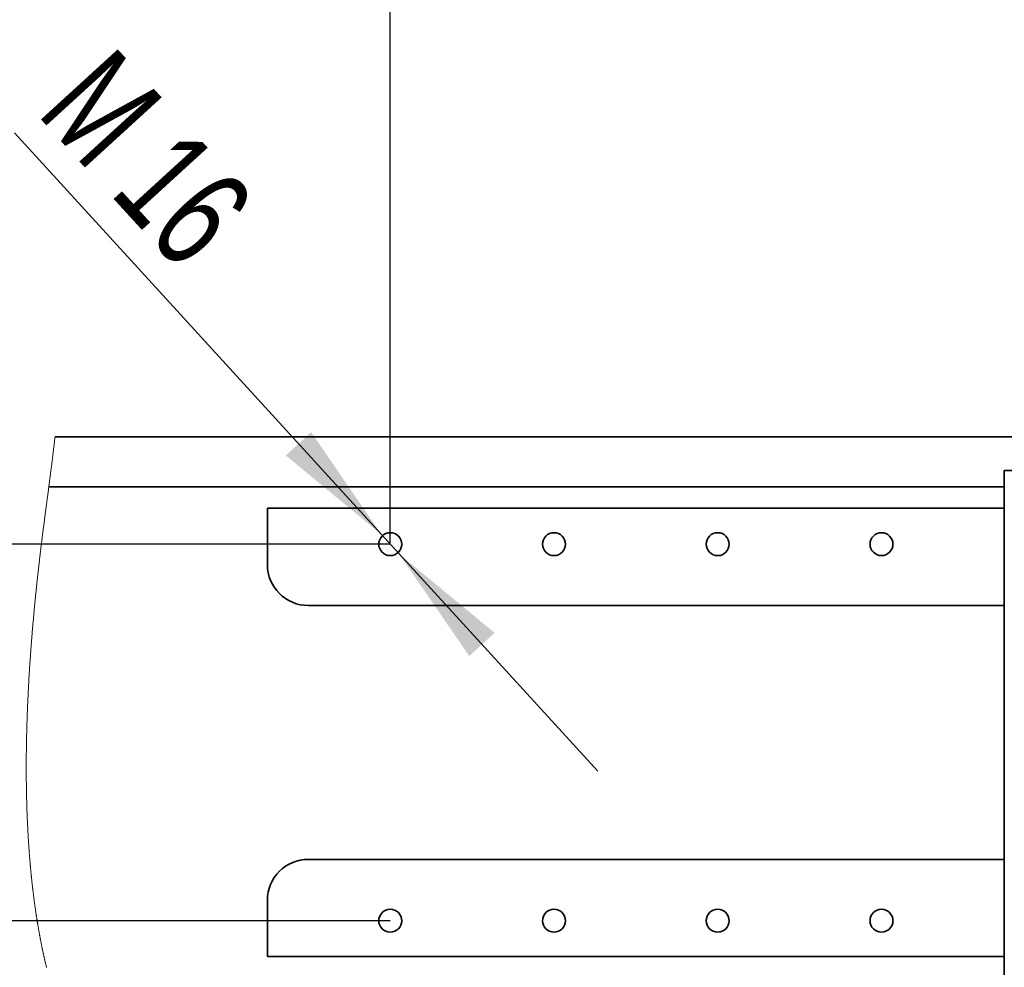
# Model space of a CAD drawing. Header units: millimetres. Extents: x 21 to 401, y 28 to 281.
# Tile 11 of 25: x 275 to 295, y 39 to 58. Entities that reach past the tile are written whole.
import ezdxf

# ---------------------------------------------------------------- set-up
doc = ezdxf.new("R2010")
doc.units = ezdxf.units.MM
doc.layers.add('KOPF', color=7, linetype='Continuous')
doc.styles.add('SLDTEXTSTYLE0', font='TXT', dxfattribs={"width": 0.7})
doc.dimstyles.new('SLDDIMSTYLE3', dxfattribs={"dimtxt": 1.924756, "dimasz": 2.5, "dimexe": 0, "dimexo": 0.0625, "dimgap": 0.481189, "dimtad": 1, "dimlfac": 30, "dimrnd": 1e-09, "dimzin": 12, "dimdsep": 46, "dimtxsty": 'SLDTEXTSTYLE0', "dimsah": 1, "dimcen": 0.09, "dimadec": 0, "dimazin": 3, "dimtfac": 1, "dimtofl": 0, "dimtmove": 0, "dimatfit": 3, "dimfxl": 1, "dimfrac": 2, "dimtolj": 1, "dimtzin": 12, "dimarcsym": 0})
doc.dimstyles.new('SLDDIMSTYLE4', dxfattribs={"dimtxt": 1.924756, "dimasz": 2.5, "dimexe": 0, "dimexo": 0.0625, "dimgap": 0.481189, "dimtad": 1, "dimlfac": 30, "dimrnd": 1e-09, "dimzin": 12, "dimdsep": 46, "dimtxsty": 'SLDTEXTSTYLE0', "dimsah": 1, "dimcen": 0, "dimadec": 0, "dimazin": 3, "dimtfac": 1, "dimtmove": 0, "dimatfit": 3, "dimfxl": 1, "dimfrac": 2, "dimtolj": 1, "dimtzin": 12, "dimarcsym": 0})

# ---------------------------------------------------------------- blocks, each defined once
blk = doc.blocks.new('_D_32')
at = {"layer": 'KOPF'}
for p, q in [((268.318, 47.322), (268.318, 56.603)), ((282.697, 47.322), (267.318, 47.322)), ((268.318, 47.322), (268.318, 39.655)), ((282.697, 39.655), (267.318, 39.655))]:
    blk.add_line(p, q, dxfattribs=at)
for points in [[(268.318, 47.322), (267.968, 44.822), (268.668, 44.822)], [(268.318, 39.655), (268.668, 42.155), (267.968, 42.155)]]:
    blk.add_solid(points, dxfattribs=at)
at = {"layer": 'KOPF', "insert": (265.59, 52.37), "char_height": 2.1167, "attachment_point": 1, "rotation": 90, "style": 'SLDTEXTSTYLE0'}
blk.add_mtext('230', dxfattribs=at)
blk = doc.blocks.new('_D_33')
at = {"layer": 'KOPF'}
for p, q in [((282.517, 47.519), (275.047, 55.693)), ((282.517, 47.519), (282.877, 47.125)), ((282.877, 47.125), (286.925, 42.697))]:
    blk.add_line(p, q, dxfattribs=at)
for points in [[(282.517, 47.519), (281.089, 49.6), (280.572, 49.128)], [(282.877, 47.125), (284.306, 45.044), (284.822, 45.516)]]:
    blk.add_solid(points, dxfattribs=at)
at = {"layer": 'KOPF', "attachment_point": 1, "rotation": 312.4278, "style": 'SLDTEXTSTYLE0'}
for s, insert, char_height in [('M', (277.041, 57.515), 2.117), ('16', (278.527, 55.889), 2.1167)]:
    blk.add_mtext(s, dxfattribs=dict(at, insert=insert, char_height=char_height))
blk = doc.blocks.new('_D_36')
at = {"layer": 'KOPF'}
for p, q in [((282.697, 47.322), (282.697, 63.385)), ((296.031, 47.322), (296.031, 63.385)), ((282.697, 62.385), (296.031, 62.385))]:
    blk.add_line(p, q, dxfattribs=at)
for points in [[(282.697, 62.385), (285.197, 62.035), (285.197, 62.735)], [(296.031, 62.385), (293.531, 62.735), (293.531, 62.035)]]:
    blk.add_solid(points, dxfattribs=at)
at = {"layer": 'KOPF', "insert": (287.247, 65.114), "char_height": 2.1167, "attachment_point": 1, "style": 'SLDTEXTSTYLE0'}
blk.add_mtext('400', dxfattribs=at)
blk = doc.blocks.new('_D_38')
at = {"layer": 'KOPF'}
for p, q in [((282.697, 47.322), (282.697, 74.834)), ((332.697, 47.322), (332.697, 74.834)), ((282.697, 73.834), (332.697, 73.834))]:
    blk.add_line(p, q, dxfattribs=at)
for points in [[(282.697, 73.834), (285.197, 73.484), (285.197, 74.184)], [(332.697, 73.834), (330.197, 74.184), (330.197, 73.484)]]:
    blk.add_solid(points, dxfattribs=at)
at = {"layer": 'KOPF', "insert": (304.875, 76.563), "char_height": 2.1167, "attachment_point": 1, "style": 'SLDTEXTSTYLE0'}
blk.add_mtext('1500', dxfattribs=at)

msp = doc.modelspace()

# ---------------------------------------------------------------- linework, layer by layer
at = {"color": 7, "linetype": 'Continuous', "lineweight": 35}
for p, q in [((340.50143, 49.50878), (275.87372, 49.50878)), ((295.19731, 38.15545), (295.19731, 48.82212)), ((295.19731, 48.82212), (300.69731, 48.82212)), ((295.19731, 48.48878), (275.74756, 48.48878)), ((280.19731, 48.05127), (295.19731, 48.05127)), ((280.19731, 48.05127), (280.19731, 47.65544)), ((280.19731, 47.65544), (280.19731, 46.90544)), ((281.03064, 46.07212), (295.19731, 46.07212)), ((295.19731, 40.90545), (281.03064, 40.90545)), ((280.19731, 40.07211), (280.19731, 39.32211)), ((280.19731, 39.32211), (280.19731, 38.9263)), ((280.19731, 38.9263), (295.19731, 38.9263))]:
    msp.add_line(p, q, dxfattribs=at)
at = {"color": 7, "linetype": 'Continuous', "lineweight": 18, "flags": 128}
msp.add_lwpolyline([(275.87372, 49.50878), (275.87186, 49.49216), (275.86998, 49.47554), (275.8681, 49.45892), (275.86621, 49.4423), (275.86431, 49.42566), (275.86241, 49.40904), (275.86015, 49.38943), (275.85788, 49.36982), (275.85559, 49.35021), (275.85331, 49.3306), (275.85095, 49.31058), (275.84859, 49.29055), (275.84622, 49.27052), (275.84384, 49.25049), (275.84144, 49.23045), (275.83904, 49.21041), (275.83663, 49.19037), (275.8342, 49.17032), (275.83177, 49.15026), (275.82933, 49.13021), (275.82687, 49.11014), (275.82441, 49.09006), (275.82193, 49.06999), (275.81945, 49.04991), (275.81672, 49.02782), (275.81397, 49.00572), (275.81121, 48.98361), (275.80844, 48.96149), (275.80566, 48.93938), (275.8027, 48.9159), (275.79973, 48.89242), (275.79675, 48.86894), (275.79376, 48.84545), (275.79076, 48.82194), (275.78776, 48.79843), (275.78492, 48.77625), (275.78207, 48.75407), (275.77921, 48.73187), (275.77634, 48.70968), (275.77347, 48.68746), (275.77059, 48.66525), (275.76771, 48.64302), (275.76482, 48.62078), (275.76192, 48.59854), (275.75902, 48.57629), (275.75616, 48.55442), (275.7533, 48.53255), (275.75043, 48.51068), (275.74756, 48.48878), (275.74439, 48.4646), (275.74121, 48.44042), (275.73803, 48.41622), (275.73484, 48.39201), (275.73165, 48.36779), (275.72845, 48.34356), (275.72544, 48.3207), (275.72242, 48.29783), (275.7194, 48.27495), (275.71637, 48.25205), (275.71335, 48.22915), (275.71032, 48.20624), (275.70729, 48.18331), (275.70427, 48.16037), (275.70123, 48.13741), (275.69821, 48.11446), (275.69523, 48.09189), (275.69225, 48.06931), (275.68927, 48.04673), (275.6863, 48.02413), (275.68377, 48.00494), (275.68125, 47.98575), (275.67872, 47.96654), (275.6762, 47.94733), (275.67368, 47.92811), (275.67116, 47.90887), (275.66878, 47.89074), (275.66641, 47.87259), (275.66404, 47.85444), (275.66167, 47.83627), (275.6593, 47.81809), (275.65693, 47.79991), (275.65456, 47.78172), (275.6522, 47.76352), (275.64984, 47.74531), (275.64748, 47.7271), (275.64517, 47.7092), (275.64285, 47.69129), (275.64055, 47.67337), (275.63824, 47.65544), (275.63557, 47.6347), (275.63292, 47.61395), (275.63026, 47.59318), (275.62761, 47.5724), (275.62496, 47.55161), (275.62232, 47.53081), (275.61983, 47.51118), (275.61735, 47.49155), (275.61488, 47.4719), (275.6124, 47.45225), (275.60994, 47.43258), (275.60747, 47.4129), (275.60502, 47.39321), (275.60257, 47.37351), (275.60012, 47.35379), (275.59768, 47.33406), (275.59529, 47.31467), (275.59291, 47.29528), (275.59053, 47.27587), (275.58816, 47.25645), (275.58615, 47.23996), (275.58414, 47.22347), (275.58214, 47.20696), (275.58015, 47.19046), (275.57816, 47.17393), (275.57618, 47.1574), (275.57385, 47.13792), (275.57152, 47.11841), (275.5692, 47.0989), (275.56689, 47.07938), (275.56483, 47.06194), (275.56277, 47.04449), (275.56073, 47.02703), (275.55868, 47.00956), (275.55665, 46.99209), (275.55462, 46.97461), (275.55259, 46.95712), (275.55057, 46.93962), (275.54827, 46.91964), (275.54598, 46.89966), (275.5437, 46.87968), (275.54142, 46.85968), (275.53915, 46.83967), (275.53693, 46.82001), (275.53472, 46.80034), (275.53251, 46.78065), (275.53031, 46.76097), (275.52808, 46.74086), (275.52585, 46.72075), (275.52363, 46.70063), (275.52142, 46.68049), (275.51921, 46.66036), (275.51701, 46.6402), (275.51482, 46.62004), (275.51264, 46.59987), (275.51047, 46.57969), (275.5083, 46.5595), (275.50614, 46.5393), (275.504, 46.51909), (275.50185, 46.49888), (275.49972, 46.47865), (275.49777, 46.4601), (275.49583, 46.44154), (275.4939, 46.42298), (275.49197, 46.40441), (275.49005, 46.38583), (275.48814, 46.36725), (275.48607, 46.34701), (275.484, 46.32677), (275.48194, 46.30651), (275.47989, 46.28625), (275.47785, 46.26598), (275.47586, 46.24606), (275.47387, 46.22614), (275.47189, 46.20621), (275.46992, 46.18627), (275.46792, 46.16592), (275.46592, 46.14555), (275.46394, 46.12519), (275.46197, 46.10481), (275.46, 46.08443), (275.45804, 46.06404), (275.45609, 46.04364), (275.45415, 46.02324), (275.45222, 46.00283), (275.4503, 45.9824), (275.44839, 45.96198), (275.44649, 45.94156), (275.44459, 45.92112), (275.44271, 45.90067), (275.44099, 45.88192), (275.43928, 45.86317), (275.43758, 45.84442), (275.43588, 45.82565), (275.43419, 45.80688), (275.43251, 45.78811), (275.43069, 45.76763), (275.42888, 45.74713), (275.42707, 45.72664), (275.42528, 45.70613), (275.4235, 45.68563), (275.42172, 45.66512), (275.41996, 45.6446), (275.41835, 45.62579), (275.41675, 45.60697), (275.41516, 45.58814), (275.41357, 45.56931), (275.412, 45.55049), (275.41043, 45.53165), (275.40887, 45.51281), (275.40732, 45.49396), (275.40578, 45.47511), (275.40425, 45.45626), (275.40272, 45.43741), (275.4012, 45.41855), (275.39943, 45.39632), (275.39767, 45.37408), (275.39592, 45.35184), (275.39418, 45.3296), (275.39258, 45.30905), (275.391, 45.28849), (275.38942, 45.26793), (275.38786, 45.24737), (275.3863, 45.2268), (275.38479, 45.2066), (275.38328, 45.18639), (275.38179, 45.16618), (275.38031, 45.14597), (275.3788, 45.12534), (275.37731, 45.10471), (275.37583, 45.08408), (275.37435, 45.06344), (275.37289, 45.0428), (275.37145, 45.02215), (275.37001, 45.0015), (275.36858, 44.98086), (275.36716, 44.9602), (275.36576, 44.93955), (275.36437, 44.91889), (275.36298, 44.89823), (275.36161, 44.87757), (275.36025, 44.8569), (275.35901, 44.83796), (275.35779, 44.81902), (275.35657, 44.80007), (275.35536, 44.78112), (275.35416, 44.76217), (275.35298, 44.74322), (275.35169, 44.72255), (275.35042, 44.70187), (275.34915, 44.68119), (275.34791, 44.6605), (275.34667, 44.63982), (275.34544, 44.61914), (275.34422, 44.59846), (275.34312, 44.57949), (275.34203, 44.56053), (275.34094, 44.54157), (275.33987, 44.52261), (275.33881, 44.50364), (275.33776, 44.48468), (275.33671, 44.46571), (275.33568, 44.44674), (275.33466, 44.42778), (275.33364, 44.40881), (275.33264, 44.38984), (275.33165, 44.37088), (275.33073, 44.353), (275.32981, 44.33511), (275.3289, 44.31723), (275.32801, 44.29934), (275.32712, 44.28146), (275.3261, 44.26077), (275.3251, 44.24008), (275.32411, 44.21939), (275.32313, 44.1987), (275.32216, 44.17801), (275.32121, 44.15732), (275.32027, 44.13663), (275.31942, 44.11767), (275.31858, 44.09871), (275.31775, 44.07975), (275.31693, 44.06079), (275.31612, 44.04183), (275.31533, 44.02287), (275.31454, 44.00391), (275.31376, 43.98496), (275.313, 43.966), (275.31225, 43.94705), (275.3115, 43.9281), (275.31077, 43.90914), (275.31009, 43.89128), (275.30943, 43.87341), (275.30877, 43.85555), (275.30811, 43.83769), (275.30748, 43.81983), (275.30681, 43.80088), (275.30616, 43.78194), (275.30551, 43.76301), (275.30488, 43.74408), (275.30425, 43.72514), (275.30364, 43.70621), (275.30308, 43.68836), (275.30252, 43.67052), (275.30198, 43.65267), (275.30144, 43.63483), (275.30092, 43.61699), (275.30041, 43.59915), (275.2999, 43.58132), (275.29941, 43.56349), (275.29892, 43.54566), (275.29845, 43.52783), (275.298, 43.51032), (275.29755, 43.49281), (275.29712, 43.47531), (275.29669, 43.45781), (275.29624, 43.43865), (275.2958, 43.41949), (275.29537, 43.40033), (275.29496, 43.38118), (275.29455, 43.36203), (275.29416, 43.34287), (275.29378, 43.32374), (275.29345, 43.30619), (275.29312, 43.28864), (275.2928, 43.2711), (275.2925, 43.25357), (275.2922, 43.23604), (275.29192, 43.21851), (275.29165, 43.20097), (275.29138, 43.18345), (275.29113, 43.16593), (275.29089, 43.14842), (275.29066, 43.1309), (275.29044, 43.11339), (275.29024, 43.09689), (275.29005, 43.08039), (275.28987, 43.06389), (275.2897, 43.04739), (275.28954, 43.0309), (275.28938, 43.01342), (275.28924, 42.99593), (275.2891, 42.97846), (275.28897, 42.96098), (275.28885, 42.94351), (275.28875, 42.92605), (275.28866, 42.90958), (275.28858, 42.89311), (275.28852, 42.87666), (275.28846, 42.8602), (275.28841, 42.84376), (275.28837, 42.82731), (275.28834, 42.81087), (275.28832, 42.79443), (275.28831, 42.778), (275.28831, 42.76157), (275.28832, 42.74544), (275.28834, 42.72931), (275.28837, 42.71319), (275.28841, 42.69707), (275.28846, 42.67967), (275.28852, 42.66228), (275.2886, 42.64488), (275.28869, 42.62749), (275.28878, 42.61011), (275.28889, 42.59274), (275.28901, 42.57636), (275.28913, 42.55999), (275.28926, 42.54361), (275.28941, 42.52725), (275.28957, 42.51089), (275.28973, 42.49453), (275.2899, 42.47818), (275.29009, 42.46184), (275.29028, 42.4455), (275.29049, 42.42917), (275.29071, 42.41313), (275.29093, 42.3971), (275.29116, 42.38107), (275.29141, 42.36505), (275.29166, 42.34873), (275.29193, 42.33243), (275.29221, 42.31613), (275.2925, 42.29984), (275.2928, 42.28356), (275.2931, 42.26757), (275.29342, 42.25158), (275.29374, 42.23559), (275.29408, 42.21962), (275.29443, 42.20333), (275.29479, 42.18704), (275.29517, 42.17075), (275.29555, 42.15448), (275.29595, 42.1382), (275.29636, 42.12193), (275.29677, 42.10567), (275.29716, 42.09093), (275.29756, 42.07619), (275.29796, 42.06145), (275.29838, 42.04673), (275.2988, 42.032), (275.29923, 42.01728), (275.29967, 42.00257), (275.30017, 41.98639), (275.30068, 41.97022), (275.3012, 41.95405), (275.30173, 41.93789), (275.30227, 41.92173), (275.30282, 41.90559), (275.30338, 41.88945), (275.30395, 41.87331), (275.30454, 41.85718), (275.30513, 41.84107), (275.30573, 41.82524), (275.30634, 41.80942), (275.30695, 41.79361), (275.30758, 41.7778), (275.30812, 41.76439), (275.30867, 41.75098), (275.30923, 41.73759), (275.3098, 41.7242), (275.31037, 41.71081), (275.31095, 41.69743), (275.31164, 41.68166), (275.31235, 41.6659), (275.31307, 41.65015), (275.31379, 41.63441), (275.31445, 41.62035), (275.31512, 41.6063), (275.3158, 41.59227), (275.31648, 41.57823), (275.31717, 41.5642), (275.31787, 41.55018), (275.31858, 41.53616), (275.31931, 41.52215), (275.32, 41.50884), (275.3207, 41.49553), (275.32141, 41.48223), (275.32213, 41.46894), (275.32285, 41.45565), (275.32358, 41.44237), (275.32428, 41.42985), (275.32499, 41.41733), (275.3257, 41.40482), (275.32642, 41.39231), (275.32715, 41.37981), (275.32797, 41.36587), (275.3288, 41.35193), (275.32964, 41.338), (275.33048, 41.32407), (275.33134, 41.31016), (275.33221, 41.29624), (275.33308, 41.28233), (275.33396, 41.26843), (275.33486, 41.25453), (275.33576, 41.24065), (275.33667, 41.22676), (275.33759, 41.21289), (275.33852, 41.19902), (275.33946, 41.18516), (275.34041, 41.1713), (275.34137, 41.15746), (275.34238, 41.14295), (275.3434, 41.12846), (275.34443, 41.11397), (275.34547, 41.09949), (275.34653, 41.08502), (275.34759, 41.07055), (275.34866, 41.05625), (275.34973, 41.04194), (275.35081, 41.02765), (275.3519, 41.01337), (275.35301, 40.99909), (275.35412, 40.98483), (275.35524, 40.97056), (275.35628, 40.95749), (275.35733, 40.94443), (275.35838, 40.93138), (275.35945, 40.91833), (275.36052, 40.90529), (275.3616, 40.89226), (275.36269, 40.87923), (275.36379, 40.8662), (275.3649, 40.85319), (275.36601, 40.84018), (275.36713, 40.82718), (275.36827, 40.81418), (275.36934, 40.80193), (275.37043, 40.7897), (275.37152, 40.77746), (275.37262, 40.76523), (275.37373, 40.75301), (275.37491, 40.74005), (275.3761, 40.7271), (275.3773, 40.71416), (275.37851, 40.70122), (275.37973, 40.68829), (275.38095, 40.67537), (275.38212, 40.66319), (275.38329, 40.65102), (275.38447, 40.63885), (275.38566, 40.62669), (275.38685, 40.61454), (275.38806, 40.60239), (275.38927, 40.59025), (275.39049, 40.57812), (275.39172, 40.56599), (275.39295, 40.55387), (275.39417, 40.54197), (275.3954, 40.53007), (275.39664, 40.51818), (275.39788, 40.5063), (275.39923, 40.49348), (275.40059, 40.48067), (275.40196, 40.46786), (275.40334, 40.45506), (275.40473, 40.44226), (275.40612, 40.42948), (275.40745, 40.41743), (275.40878, 40.40539), (275.41012, 40.39336), (275.41147, 40.38132), (275.41283, 40.3693), (275.41419, 40.35729), (275.41557, 40.34528), (275.41694, 40.33328), (275.41834, 40.32128), (275.41973, 40.30929), (275.42111, 40.29753), (275.4225, 40.28577), (275.4239, 40.27401), (275.4253, 40.26227), (275.42674, 40.25031), (275.42819, 40.23836), (275.42964, 40.22642), (275.4311, 40.21449), (275.43257, 40.20256), (275.43402, 40.19085), (275.43549, 40.17915), (275.43695, 40.16746), (275.43843, 40.15577), (275.43994, 40.14385), (275.44147, 40.13194), (275.443, 40.12004), (275.44453, 40.10814), (275.44608, 40.09626), (275.44764, 40.08437), (275.4492, 40.07249), (275.45087, 40.05994), (275.45254, 40.04739), (275.45423, 40.03484), (275.45591, 40.02231), (275.45762, 40.00978), (275.45933, 39.99726), (275.46095, 39.98547), (275.46258, 39.97368), (275.46422, 39.9619), (275.46587, 39.95013), (275.46752, 39.93836), (275.46919, 39.9266), (275.47086, 39.91485), (275.47254, 39.9031), (275.47423, 39.89137), (275.47593, 39.87964), (275.47761, 39.86813), (275.47929, 39.85663), (275.48098, 39.84513), (275.48268, 39.83365), (275.48442, 39.82195), (275.48617, 39.81027), (275.48793, 39.7986), (275.48969, 39.78692), (275.49147, 39.77526), (275.49322, 39.76382), (275.49498, 39.75238), (275.49674, 39.74096), (275.49852, 39.72954), (275.50034, 39.71789), (275.50217, 39.70625), (275.50401, 39.69462), (275.50585, 39.683), (275.50771, 39.67139), (275.50957, 39.65977), (275.51145, 39.64818), (275.51332, 39.63662), (275.51521, 39.62505), (275.5171, 39.61351), (275.51901, 39.60197), (275.52092, 39.59043), (275.5228, 39.57911), (275.5247, 39.5678), (275.5266, 39.5565), (275.52851, 39.5452), (275.53047, 39.53368), (275.53244, 39.52218), (275.53442, 39.51068), (275.5364, 39.49918), (275.5384, 39.48769), (275.5404, 39.47622), (275.54242, 39.46475), (275.54443, 39.45329), (275.54647, 39.44184), (275.5485, 39.43039), (275.55055, 39.41896), (275.55261, 39.40754), (275.55467, 39.39612), (275.55675, 39.3847), (275.55866, 39.37425), (275.56058, 39.36381), (275.5625, 39.35338), (275.56443, 39.34295), (275.56637, 39.33252), (275.56832, 39.32211), (275.57031, 39.31155), (275.5723, 39.30099), (275.5743, 39.29044), (275.57631, 39.27989), (275.57832, 39.26936), (275.58034, 39.25883), (275.58238, 39.24832), (275.58442, 39.23781), (275.58656, 39.22681), (275.58872, 39.21581), (275.59088, 39.20482), (275.59305, 39.19384), (275.59523, 39.18287), (275.59742, 39.17191), (275.59961, 39.16096), (275.60182, 39.15001), (275.60403, 39.13908), (275.60626, 39.12815), (275.60849, 39.11723), (275.61073, 39.10632), (275.61285, 39.09604), (275.61497, 39.08577), (275.61711, 39.07551), (275.61926, 39.06525), (275.62141, 39.055), (275.6237, 39.04414), (275.626, 39.03329), (275.62831, 39.02245), (275.63062, 39.01161), (275.63295, 39.00079), (275.63528, 38.98997), (275.63749, 38.97978), (275.63971, 38.96959), (275.64194, 38.95942), (275.64417, 38.94926), (275.64641, 38.93909), (275.64866, 38.92894), (275.65091, 38.9188), (275.65318, 38.90867), (275.65545, 38.89854), (275.65773, 38.88842), (275.65998, 38.87848), (275.66223, 38.86857), (275.66449, 38.85865), (275.66677, 38.84874), (275.66923, 38.83805), (275.67169, 38.82737), (275.67417, 38.81669), (275.67666, 38.80604), (275.67916, 38.79538), (275.68166, 38.78474), (275.68403, 38.77471), (275.68641, 38.76469), (275.6888, 38.75468), (275.69119, 38.74468), (275.6936, 38.73468), (275.69601, 38.7247), (275.69843, 38.71472), (275.70085, 38.70475)], dxfattribs=at)
at = {"color": 7, "linetype": 'Continuous', "lineweight": 35}
for centre in [(282.69731, 47.32212), (286.03064, 47.32212), (289.36397, 47.32212), (292.69732, 47.32212), (282.69731, 39.65545), (286.03064, 39.65545), (289.36397, 39.65545), (292.69731, 39.65545)]:
    msp.add_circle(centre, 0.23333, dxfattribs=at)
for centre, start, end in [((281.03064, 46.90545), 180.000187, 269.999813), ((281.03064, 40.07212), 90.000187, 180.000906)]:
    msp.add_arc(centre, 0.83332, start, end, dxfattribs=at)

# ---------------------------------------------------------------- dimensions: what is measured, and where the dimension line sits
at = {"layer": 'KOPF'}
for base, p2, picture, middle in [((332.69731, 73.83429), (332.69731, 47.32212), '_D_38', (307.69731, 73.83429)), ((296.03064, 62.38547), (296.03064, 47.32212), '_D_36', (289.36397, 62.38547))]:
    dim = msp.add_linear_dim(base=base, p1=(282.69731, 47.32212), p2=p2, dimstyle='SLDDIMSTYLE3', dxfattribs=at)
    dim.commit()
    dim.dimension.update_dxf_attribs({"geometry": picture, "text_midpoint": middle, "dimtype": 160})
dim = msp.add_diameter_dim_2p(p1=(282.5174, 47.51895), p2=(282.87722, 47.12528), text='M<>', dimstyle='SLDDIMSTYLE4', override={"dimpost": '<>'}, dxfattribs=at)
dim.commit()
dim.dimension.update_dxf_attribs({"geometry": '_D_33', "text_midpoint": (276.64252, 53.94652), "dimtype": 163})
dim = msp.add_linear_dim(base=(268.31831, 39.65545), p1=(282.69731, 47.32212), p2=(282.69731, 39.65545), angle=90, dimstyle='SLDDIMSTYLE3', dxfattribs=at)
dim.commit()
dim.dimension.update_dxf_attribs({"geometry": '_D_32', "text_midpoint": (268.31831, 54.48672), "dimtype": 160})

doc.saveas('drawing.dxf')
